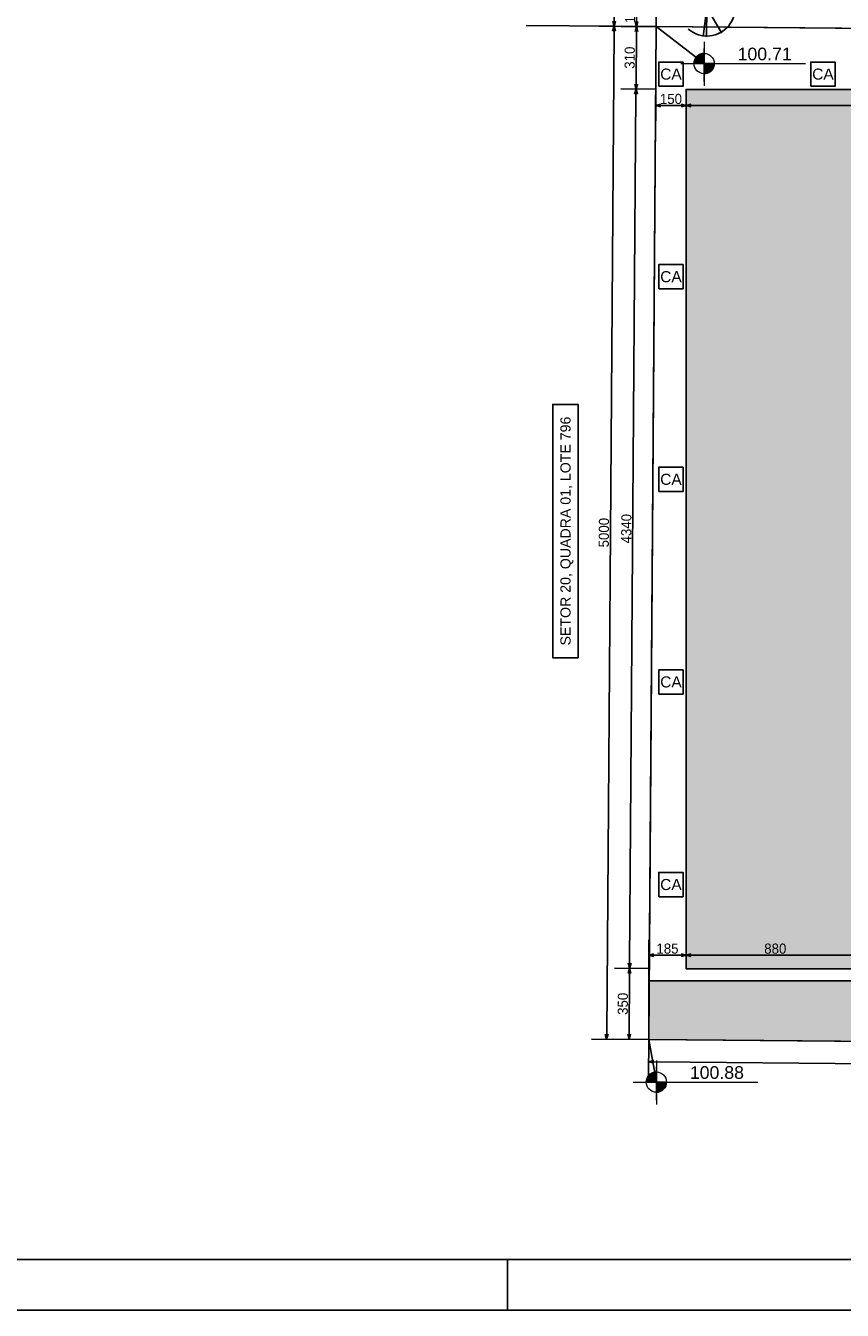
# Model space of a CAD drawing. Header units: millimetres. Extents: x -109 to 627, y -178 to 173.
# Tile 148 of 178: x 136 to 153, y 0 to 25. Entities that reach past the tile are written whole.
import ezdxf
from ezdxf.enums import TextEntityAlignment as Align

# ---------------------------------------------------------------- set-up
doc = ezdxf.new("R2010")
doc.units = ezdxf.units.MM
doc.linetypes.add('TRACEJADO_P', pattern=[0.1875, 0.125, -0.0625])
doc.layers.add('ARQ - COTA_NÍVEL', color=2, linetype='Continuous', lineweight=5)
doc.layers.add('arvore', color=74, linetype='Continuous')
doc.layers.add('BLOCOS', color=3, linetype='Continuous')
doc.styles.add('Arial_2', font='arial.ttf', dxfattribs={"height": 0.15})
doc.styles.add('GULIM', font='Gulim.ttf')
doc.styles.get("Standard").update_dxf_attribs({"font": 'arial.ttf'})
doc.dimstyles.new('GULIM-250', dxfattribs={"dimtxt": 0.2, "dimasz": 0.1, "dimexe": 0.3, "dimexo": 0, "dimgap": 0.025, "dimtad": 1, "dimdec": 0, "dimlfac": 250, "dimzin": 12, "dimdsep": 46, "dimtxsty": 'GULIM', "dimblk": 'OPEN30', "dimcen": 0, "dimclrd": 152, "dimclre": 152, "dimclrt": 152, "dimaunit": 1, "dimadec": 0, "dimazin": 0, "dimtfac": 1.875, "dimtdec": 0, "dimtmove": 2, "dimatfit": 3, "dimldrblk": 'OPEN30', "dimfxl": 0, "dimtolj": 1, "dimtzin": 12, "dimlwd": -1, "dimarcsym": 0})

# ---------------------------------------------------------------- blocks, each defined once
blk = doc.blocks.new('_Open30')
at = {"color": 0, "linetype": 'ByBlock', "lineweight": -2}
for p, q in [((-1, 0.27), (0, 0)), ((0, 0), (-1, -0.27)), ((0, 0), (-1, 0))]:
    blk.add_line(p, q, dxfattribs=at)
blk = doc.blocks.new('*D356')
at = {"color": 152, "lineweight": -2, "transparency": 16777216}
for p, q in [((148.802, 6.748), (148.112, 6.753)), ((148.791, 5.347), (148.102, 5.352))]:
    blk.add_line(p, q, dxfattribs=at)
at = {"color": 152, "transparency": 16777216}
blk.add_line((148.402, 5.449), (148.411, 6.651), dxfattribs=at)
at = {"layer": 'Defpoints', "color": 0, "transparency": 16777216}
for p in [(148.412, 6.751), (148.802, 6.748), (148.791, 5.347)]:
    blk.add_point(p, dxfattribs=at)
at = {"color": 152, "transparency": 16777216, "xscale": 0.1, "yscale": 0.1, "zscale": 0.1}
for p, rotation in [((148.412, 6.751), 89.58136189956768), ((148.402, 5.349), 269.5813618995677)]:
    blk.add_blockref('_Open30', p, dxfattribs=dict(at, rotation=rotation))
at = {"color": 152, "transparency": 16777216, "insert": (148.279, 6.051), "char_height": 0.2, "attachment_point": 5, "rotation": 89.5814, "style": 'GULIM'}
blk.add_mtext('\\A1;350', dxfattribs=at)
blk = doc.blocks.new('*D357')
at = {"color": 152, "lineweight": -2, "transparency": 16777216}
for p, q in [((148.928, 24.107), (148.239, 24.112)), ((148.802, 6.748), (148.112, 6.753))]:
    blk.add_line(p, q, dxfattribs=at)
at = {"color": 152, "transparency": 16777216}
blk.add_line((148.413, 6.851), (148.538, 24.01), dxfattribs=at)
at = {"layer": 'Defpoints', "color": 0, "transparency": 16777216}
for p in [(148.539, 24.11), (148.928, 24.107), (148.802, 6.748)]:
    blk.add_point(p, dxfattribs=at)
at = {"color": 152, "transparency": 16777216, "xscale": 0.1, "yscale": 0.1, "zscale": 0.1}
for p, rotation in [((148.539, 24.11), 89.58136189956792), ((148.412, 6.751), 269.5813618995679)]:
    blk.add_blockref('_Open30', p, dxfattribs=dict(at, rotation=rotation))
at = {"color": 152, "transparency": 16777216, "insert": (148.348, 15.431), "char_height": 0.2, "attachment_point": 5, "rotation": 89.5814, "style": 'GULIM'}
blk.add_mtext('\\A1;4340', dxfattribs=at)
blk = doc.blocks.new('*D358')
at = {"color": 152, "lineweight": -2, "transparency": 16777216}
for p, q in [((148.938, 25.346), (148.248, 25.351)), ((148.928, 24.107), (148.239, 24.112))]:
    blk.add_line(p, q, dxfattribs=at)
at = {"color": 152, "transparency": 16777216}
blk.add_line((148.539, 24.21), (148.547, 25.249), dxfattribs=at)
at = {"layer": 'Defpoints', "color": 0, "transparency": 16777216}
for p in [(148.548, 25.349), (148.938, 25.346), (148.928, 24.107)]:
    blk.add_point(p, dxfattribs=at)
at = {"color": 152, "transparency": 16777216, "xscale": 0.1, "yscale": 0.1, "zscale": 0.1}
for p, rotation in [((148.548, 25.349), 89.58136189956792), ((148.539, 24.11), 269.5813618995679)]:
    blk.add_blockref('_Open30', p, dxfattribs=dict(at, rotation=rotation))
at = {"color": 152, "transparency": 16777216, "insert": (148.415, 24.73), "char_height": 0.2, "attachment_point": 5, "rotation": 89.5814, "style": 'GULIM'}
blk.add_mtext('\\A1;310', dxfattribs=at)
blk = doc.blocks.new('*D359')
at = {"color": 152, "lineweight": -2, "transparency": 16777216}
for p, q in [((148.938, 25.346), (147.805, 25.354)), ((148.791, 5.347), (147.659, 5.355))]:
    blk.add_line(p, q, dxfattribs=at)
at = {"color": 152, "transparency": 16777216}
blk.add_line((147.96, 5.453), (148.105, 25.252), dxfattribs=at)
at = {"layer": 'Defpoints', "color": 0, "transparency": 16777216}
for p in [(148.105, 25.352), (148.938, 25.346), (148.791, 5.347)]:
    blk.add_point(p, dxfattribs=at)
at = {"color": 152, "transparency": 16777216, "xscale": 0.1, "yscale": 0.1, "zscale": 0.1}
for p, rotation in [((148.105, 25.352), 89.58136189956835), ((147.959, 5.353), 269.5813618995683)]:
    blk.add_blockref('_Open30', p, dxfattribs=dict(at, rotation=rotation))
at = {"color": 152, "transparency": 16777216, "insert": (147.905, 15.353), "char_height": 0.2, "attachment_point": 5, "rotation": 89.5814, "style": 'GULIM'}
blk.add_mtext('\\A1;5000', dxfattribs=at)
blk = doc.blocks.new('*D360')
at = {"color": 152, "lineweight": -2, "transparency": 16777216}
for p, q in [((148.928, 24.104), (148.928, 23.486)), ((149.528, 24.104), (149.528, 23.486))]:
    blk.add_line(p, q, dxfattribs=at)
at = {"color": 152, "transparency": 16777216}
blk.add_line((149.428, 23.786), (149.028, 23.786), dxfattribs=at)
at = {"layer": 'Defpoints', "color": 0, "transparency": 16777216}
for p in [(148.928, 24.104), (149.528, 24.104), (148.928, 23.786)]:
    blk.add_point(p, dxfattribs=at)
at = {"color": 152, "transparency": 16777216, "xscale": 0.1, "yscale": 0.1, "zscale": 0.1, "rotation": 180}
blk.add_blockref('_Open30', (148.928, 23.786), dxfattribs=at)
at = {"color": 152, "transparency": 16777216, "xscale": 0.1, "yscale": 0.1, "zscale": 0.1}
blk.add_blockref('_Open30', (149.528, 23.786), dxfattribs=at)
at = {"color": 152, "transparency": 16777216, "insert": (149.228, 23.914), "char_height": 0.2, "attachment_point": 5, "style": 'GULIM'}
blk.add_mtext('\\A1;150', dxfattribs=at)
blk = doc.blocks.new('*D361')
at = {"color": 152, "lineweight": -2, "transparency": 16777216}
for p, q in [((149.528, 24.104), (149.528, 23.486)), ((158.968, 24.104), (158.968, 23.486))]:
    blk.add_line(p, q, dxfattribs=at)
at = {"color": 152, "transparency": 16777216}
blk.add_line((149.628, 23.786), (158.868, 23.786), dxfattribs=at)
at = {"layer": 'Defpoints', "color": 0, "transparency": 16777216}
for p in [(149.528, 24.104), (158.968, 24.104), (158.968, 23.786)]:
    blk.add_point(p, dxfattribs=at)
at = {"color": 152, "transparency": 16777216, "xscale": 0.1, "yscale": 0.1, "zscale": 0.1, "rotation": 180}
blk.add_blockref('_Open30', (149.528, 23.786), dxfattribs=at)
at = {"color": 152, "transparency": 16777216, "xscale": 0.1, "yscale": 0.1, "zscale": 0.1}
blk.add_blockref('_Open30', (158.968, 23.786), dxfattribs=at)
at = {"color": 152, "transparency": 16777216, "insert": (154.248, 23.914), "char_height": 0.2, "attachment_point": 5, "style": 'GULIM'}
blk.add_mtext('\\A1;2360', dxfattribs=at)
blk = doc.blocks.new('*D362')
at = {"color": 152, "lineweight": -2, "transparency": 16777216}
for p, q in [((148.938, 25.346), (148.95, 26.74)), ((188.96, 24.996), (188.972, 26.39))]:
    blk.add_line(p, q, dxfattribs=at)
at = {"color": 152, "transparency": 16777216}
blk.add_line((149.047, 26.439), (188.87, 26.091), dxfattribs=at)
at = {"layer": 'Defpoints', "color": 0, "transparency": 16777216}
for p in [(188.97, 26.09), (148.938, 25.346), (188.96, 24.996)]:
    blk.add_point(p, dxfattribs=at)
at = {"color": 152, "transparency": 16777216, "xscale": 0.1, "yscale": 0.1, "zscale": 0.1}
for p, rotation in [((148.947, 26.44), 179.4993539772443), ((188.97, 26.09), 359.4993539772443)]:
    blk.add_blockref('_Open30', p, dxfattribs=dict(at, rotation=rotation))
at = {"color": 152, "transparency": 16777216, "insert": (168.96, 26.393), "char_height": 0.2, "attachment_point": 5, "rotation": 359.4994, "style": 'GULIM'}
blk.add_mtext('\\A1;10000', dxfattribs=at)
blk = doc.blocks.new('*D364')
at = {"color": 152, "lineweight": -2, "transparency": 16777216}
for p, q in [((148.791, 5.347), (148.785, 4.604)), ((188.672, 4.998), (188.665, 4.256))]:
    blk.add_line(p, q, dxfattribs=at)
at = {"color": 152, "transparency": 16777216}
blk.add_line((148.888, 4.903), (188.568, 4.557), dxfattribs=at)
at = {"layer": 'Defpoints', "color": 0, "transparency": 16777216}
for p in [(148.791, 5.347), (188.672, 4.998), (188.668, 4.556)]:
    blk.add_point(p, dxfattribs=at)
at = {"color": 152, "transparency": 16777216, "xscale": 0.1, "yscale": 0.1, "zscale": 0.1}
for p, rotation in [((148.788, 4.904), 179.4993537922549), ((188.668, 4.556), 359.4993537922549)]:
    blk.add_blockref('_Open30', p, dxfattribs=dict(at, rotation=rotation))
at = {"color": 152, "transparency": 16777216, "insert": (168.729, 4.858), "char_height": 0.2, "attachment_point": 5, "rotation": 359.4994, "style": 'GULIM'}
blk.add_mtext('\\A1;10000', dxfattribs=at)
blk = doc.blocks.new('*D366')
at = {"color": 152, "lineweight": -2, "transparency": 16777216}
for p, q in [((149.528, 6.744), (149.528, 7.312)), ((153.048, 6.744), (153.048, 7.312))]:
    blk.add_line(p, q, dxfattribs=at)
at = {"color": 152, "transparency": 16777216}
blk.add_line((152.948, 7.012), (149.628, 7.012), dxfattribs=at)
at = {"layer": 'Defpoints', "color": 0, "transparency": 16777216}
for p in [(149.528, 7.012), (149.528, 6.744), (153.048, 6.744)]:
    blk.add_point(p, dxfattribs=at)
at = {"color": 152, "transparency": 16777216, "xscale": 0.1, "yscale": 0.1, "zscale": 0.1, "rotation": 180}
blk.add_blockref('_Open30', (149.528, 7.012), dxfattribs=at)
at = {"color": 152, "transparency": 16777216, "xscale": 0.1, "yscale": 0.1, "zscale": 0.1}
blk.add_blockref('_Open30', (153.048, 7.012), dxfattribs=at)
at = {"color": 152, "transparency": 16777216, "insert": (151.288, 7.139), "char_height": 0.2, "attachment_point": 5, "style": 'GULIM'}
blk.add_mtext('\\A1;880', dxfattribs=at)
blk = doc.blocks.new('*D367')
at = {"color": 152, "lineweight": -2, "transparency": 16777216}
for p, q in [((148.789, 5.347), (148.789, 7.312)), ((149.528, 6.744), (149.528, 7.312))]:
    blk.add_line(p, q, dxfattribs=at)
at = {"color": 152, "transparency": 16777216}
blk.add_line((149.428, 7.012), (148.889, 7.012), dxfattribs=at)
at = {"layer": 'Defpoints', "color": 0, "transparency": 16777216}
for p in [(148.789, 7.012), (149.528, 6.744), (148.789, 5.347)]:
    blk.add_point(p, dxfattribs=at)
at = {"color": 152, "transparency": 16777216, "xscale": 0.1, "yscale": 0.1, "zscale": 0.1, "rotation": 180}
blk.add_blockref('_Open30', (148.789, 7.012), dxfattribs=at)
at = {"color": 152, "transparency": 16777216, "xscale": 0.1, "yscale": 0.1, "zscale": 0.1}
blk.add_blockref('_Open30', (149.528, 7.012), dxfattribs=at)
at = {"color": 152, "transparency": 16777216, "insert": (149.159, 7.14), "char_height": 0.2, "attachment_point": 5, "style": 'GULIM'}
blk.add_mtext('\\A1;185', dxfattribs=at)
blk = doc.blocks.new('A$C49980CD7')
at = {"layer": 'arvore', "linetype": 'TRACEJADO_P', "ltscale": 35}
for q in [(1.589, 3.865), (2.802, 3.692), (3.004, 3.663), (0.001, 2.654), (0.261, 3.115), (1.647, 0.029), (1.878, 0), (3.783, 2.394), (2.917, 0.26)]:
    blk.add_line((1.906, 1.961), q, dxfattribs=at)
blk.add_circle((1.906, 1.961), 1.906, dxfattribs=at)
blk = doc.blocks.new('Elevações de ponto - Cota de Nível 1-825078-NÍVEL 1')
at = {"layer": 'ARQ - COTA_NÍVEL'}
h = blk.add_hatch(color=256, dxfattribs=at)
edge = h.paths.add_edge_path(flags=0)
edge.add_line((0, 0.00228), (0, 0.00068))
edge.add_line((0, 0.00068), (-0.0016, 0.00068))
edge.add_arc((0, 0.00068), 0.0016, 90, 180, ccw=False)
h = blk.add_hatch(color=256, dxfattribs=at)
edge = h.paths.add_edge_path(flags=0)
edge.add_arc((0, 0.00068), 0.0016, 270, 360, ccw=False)
edge.add_line((0, -0.00092), (0, 0.00068))
edge.add_line((0, 0.00068), (0.0016, 0.00068))
for p, q in [((0, 0.00411), (0, -0.00284)), ((0, -0.00218), (0, 0.00308)), ((0, 0.00068), (0, 0.00228)), ((-0.00366, 0.00068), (0.016, 0.00068)), ((-0.0016, 0.00068), (0, 0.00068)), ((0.0016, 0.00068), (0, 0.00068)), ((0, 0.00068), (0, -0.00092))]:
    blk.add_line(p, q, dxfattribs=at)
blk.add_circle((0, 0.00068), 0.0016, dxfattribs=at)
for start, end in [(90, 180), (270, 360)]:
    blk.add_arc((0, 0.00068), 0.0016, start, end, dxfattribs=at)
blk = doc.blocks.new('*D967')
at = {"color": 152, "lineweight": -2, "transparency": 16777216}
for p, q in [((148.943, 25.924), (148.248, 25.924)), ((148.938, 25.346), (148.248, 25.346))]:
    blk.add_line(p, q, dxfattribs=at)
at = {"color": 152, "transparency": 16777216}
blk.add_line((148.548, 25.446), (148.548, 25.824), dxfattribs=at)
at = {"layer": 'Defpoints', "color": 0, "transparency": 16777216}
for p in [(148.548, 25.924), (148.943, 25.924), (148.938, 25.346)]:
    blk.add_point(p, dxfattribs=at)
at = {"color": 152, "transparency": 16777216, "xscale": 0.1, "yscale": 0.1, "zscale": 0.1}
for p, rotation in [((148.548, 25.924), 90), ((148.548, 25.346), 270)]:
    blk.add_blockref('_Open30', p, dxfattribs=dict(at, rotation=rotation))
at = {"color": 152, "transparency": 16777216, "insert": (148.42, 25.635), "char_height": 0.2, "attachment_point": 5, "rotation": 90, "style": 'GULIM'}
blk.add_mtext('\\A1;145', dxfattribs=at)
blk = doc.blocks.new('*D969')
at = {"color": 152, "lineweight": -2, "transparency": 16777216}
for p, q in [((148.966, 27.924), (147.824, 27.932)), ((148.938, 25.346), (147.805, 25.354))]:
    blk.add_line(p, q, dxfattribs=at)
at = {"color": 152, "transparency": 16777216}
blk.add_line((148.106, 25.452), (148.124, 27.83), dxfattribs=at)
at = {"layer": 'Defpoints', "color": 0, "transparency": 16777216}
for p in [(148.124, 27.93), (148.966, 27.924), (148.938, 25.346)]:
    blk.add_point(p, dxfattribs=at)
at = {"color": 152, "transparency": 16777216, "xscale": 0.1, "yscale": 0.1, "zscale": 0.1}
for p, rotation in [((148.124, 27.93), 89.58136189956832), ((148.105, 25.352), 269.5813618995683)]:
    blk.add_blockref('_Open30', p, dxfattribs=dict(at, rotation=rotation))
at = {"color": 152, "transparency": 16777216, "insert": (147.987, 26.642), "char_height": 0.2, "attachment_point": 5, "rotation": 89.5814, "style": 'GULIM'}
blk.add_mtext('\\A1;645', dxfattribs=at)

msp = doc.modelspace()

# ---------------------------------------------------------------- hatches: boundary and pattern name
h = msp.add_hatch()
h.set_pattern_fill('GRASS', color=81, scale=0.025)
edge = h.paths.add_edge_path()
edge.add_line((148.79138, 5.34655), (183.57326, 5.04262))
edge.add_line((183.57326, 5.04262), (183.6108, 9.33837))
edge.add_line((183.6108, 9.33837), (178.55179, 6.41651))
edge.add_line((178.55179, 6.41651), (171.91002, 17.9163))
edge.add_line((171.91002, 17.9163), (179.94602, 22.55754))
edge.add_line((179.94602, 22.55754), (186.58779, 11.05283))
edge.add_line((186.58779, 11.05283), (186.77268, 17.55019))
edge.add_line((186.77268, 17.55019), (183.01583, 17.52235))
edge.add_line((183.01583, 17.52235), (182.98608, 21.53526))
edge.add_line((182.98608, 21.53526), (186.82995, 21.52351))
edge.add_line((186.82995, 21.52351), (186.87065, 24.34769))
edge.add_line((186.87065, 24.34769), (185.86682, 24.02334))
edge.add_line((185.86682, 24.02334), (184.48947, 25.03538))
edge.add_line((184.48947, 25.03538), (168.1232, 25.17839))
edge.add_line((168.1232, 25.17839), (166.28153, 23.33672))
edge.add_line((166.28153, 23.33672), (166.28153, 23.04444))
edge.add_line((166.28153, 23.04444), (164.96686, 23.04444))
edge.add_line((164.96686, 23.04444), (164.96686, 20.68561))
edge.add_arc((164.57481, 17.09679), 3.61017, 32.654949, 83.765493, ccw=False)
edge.add_line((167.61434, 19.04476), (169.33644, 20.03902))
edge.add_line((169.33644, 20.03902), (172.72589, 14.16832))
edge.add_line((172.72589, 14.16832), (170.13648, 12.67332))
edge.add_line((170.13648, 12.67332), (168.45049, 15.59354))
edge.add_line((168.45049, 15.59354), (167.51544, 15.05369))
edge.add_line((167.51544, 15.05369), (167.98509, 14.24023))
edge.add_line((167.98509, 14.24023), (166.22656, 11.19437))
edge.add_line((166.22656, 11.19437), (165.288, 11.19437))
edge.add_line((165.288, 11.19437), (165.288, 10.11437))
edge.add_line((165.288, 10.11437), (176.168, 10.11437))
edge.add_line((176.168, 10.11437), (176.168, 6.50437))
edge.add_line((176.168, 6.50437), (148.79984, 6.50437))
edge.add_line((148.79984, 6.50437), (148.79138, 5.34655))
at = {"true_color": 0xf27172}
h = msp.add_hatch(color=11, dxfattribs=at)
h.dxf.hatch_style = 1
h.paths.add_polyline_path([(158.968, 24.10437), (149.528, 24.10437), (149.528, 6.74437), (153.048, 6.74437), (153.048, 9.87437), (153.048, 20.58437), (158.968, 20.58437)])
h.paths.add_polyline_path([(152.82008, 21.74211), (154.18018, 21.74211), (154.18018, 22.04846), (152.82008, 22.04846)], flags=24)
h.paths.add_polyline_path([(152.60948, 22.06384), (154.39079, 22.06384), (154.39079, 22.51568), (152.60948, 22.51568)], flags=24)

# ---------------------------------------------------------------- linework, layer by layer
at = {"linetype": 'Continuous'}
for p, q in [((148.93751, 25.34604), (148.79138, 5.34655)), ((188.96022, 24.99631), (148.93751, 25.34604)), ((148.79138, 5.34655), (188.67198, 4.99807))]:
    msp.add_line(p, q, dxfattribs=at)
at = {"color": 1}
for p, q in [((148.93751, 25.34604), (149.88272, 24.61394)), ((148.79138, 5.34655), (148.94052, 4.50547)), ((146, 1), (146, 0))]:
    msp.add_line(p, q, dxfattribs=at)
at = {"color": 2}
for points in [[(125, 0), (243.9, 0), (243.9, 89.1), (125, 89.1)], [(147.39613, 12.88434), (147.39613, 17.88434), (146.89613, 17.88434), (146.89613, 12.88434)]]:
    msp.add_lwpolyline(points, close=True, dxfattribs=at)
at = {"color": 6}
msp.add_lwpolyline([(127.5, 1), (242.9, 1), (242.9, 88.1), (127.5, 88.1)], close=True, dxfattribs=at)
at = {"color": 1}
msp.add_lwpolyline([(184.48947, 25.03538), (168.1232, 25.17839), (166.28153, 23.33672), (166.28153, 23.04444), (164.96686, 23.04444), (164.96686, 20.68561, -0.22678399), (167.61434, 19.04476), (169.33644, 20.03902), (172.72589, 14.16832), (170.13648, 12.67332), (168.45049, 15.59354), (167.51544, 15.05369), (167.98509, 14.24023), (166.22656, 11.19437), (165.288, 11.19437), (165.288, 10.11437), (176.168, 10.11437), (176.168, 6.50437), (148.79984, 6.50437), (148.79138, 5.34655), (183.57326, 5.04262)], format="xyb", dxfattribs=at)
at = {"color": 2}
msp.add_lwpolyline([(159.208, 25.25629), (148.93751, 25.34604), (148.79984, 6.50437), (176.168, 6.50437)], dxfattribs=at)
at = {"color": 1}
for points in [[(148.988, 24.16437), (149.468, 24.16437), (149.468, 24.64437), (148.988, 24.64437)], [(151.988, 24.16437), (152.468, 24.16437), (152.468, 24.64437), (151.988, 24.64437)], [(148.988, 20.16437), (149.468, 20.16437), (149.468, 20.64437), (148.988, 20.64437)], [(148.988, 16.16437), (149.468, 16.16437), (149.468, 16.64437), (148.988, 16.64437)], [(148.988, 12.16437), (149.468, 12.16437), (149.468, 12.64437), (148.988, 12.64437)], [(148.988, 8.16437), (149.468, 8.16437), (149.468, 8.64437), (148.988, 8.64437)]]:
    msp.add_lwpolyline(points, close=True, dxfattribs=at)
at = {"color": 5}
msp.add_lwpolyline([(153.048, 6.74437), (153.048, 20.58437), (158.968, 20.58437), (158.968, 24.10437), (149.528, 24.10437), (149.528, 6.74437)], close=True, dxfattribs=at)
at = {"layer": 'BLOCOS'}
msp.add_line((146.37287, 25.36845), (148.93751, 25.34604), dxfattribs=at)

# ---------------------------------------------------------------- block references
at = {"linetype": 'Continuous', "xscale": 0.2921674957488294, "yscale": 0.2921674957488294, "zscale": 0.2921674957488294}
msp.add_blockref('A$C49980CD7', (149.38118, 25.14076), dxfattribs=at)
at = {"layer": 'ARQ - COTA_NÍVEL', "xscale": 124.9999999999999, "yscale": 124.9999999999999, "zscale": 124.9999999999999}
for p in [(149.88272, 24.5292), (148.94052, 4.42072)]:
    msp.add_blockref('Elevações de ponto - Cota de Nível 1-825078-NÍVEL 1', p, dxfattribs=at)

# ---------------------------------------------------------------- texts
at = {"color": 2}
msp.add_text('SETOR 20, QUADRA 01, LOTE 796', height=0.2, rotation=90, dxfattribs=at).set_placement((147.14613, 15.38434), align=Align.MIDDLE_CENTER)
at = {"color": 1, "char_height": 0.21875, "width": 8.8645436, "attachment_point": 5}
for insert in [(149.228, 24.40437), (152.228, 24.40437), (149.228, 20.40437), (149.228, 16.40437), (149.228, 12.40437), (149.228, 8.40437)]:
    msp.add_mtext('CA', dxfattribs=dict(at, insert=insert))
at = {"layer": 'ARQ - COTA_NÍVEL', "char_height": 0.25, "width": 0.8141331, "attachment_point": 1, "line_spacing_factor": 0.941778, "style": 'Arial_2'}
for s, insert in [('100.71', (150.54349, 24.92802)), ('100.88', (149.6013, 4.81955))]:
    msp.add_mtext(s, dxfattribs=dict(at, insert=insert))

# ---------------------------------------------------------------- dimensions: what is measured, and where the dimension line sits
for base, p1, p2, angle, picture, middle in [((148.12433, 27.9303), (148.93751, 25.34604), (148.96585, 27.92415), 269.581362, '*D969', (147.98725, 26.64214)), ((148.5477, 25.92423), (148.93751, 25.34604), (148.94257, 25.92423), 90, '*D967', (148.4199, 25.63513)), ((148.5477, 25.34889), (148.92846, 24.10739), (148.93751, 25.34604), 269.581362, '*D358', (148.41538, 24.7305)), ((148.53865, 24.11024), (148.80162, 6.74774), (148.92846, 24.10739), 269.581362, '*D357', (148.34757, 15.43135))]:
    dim = msp.add_linear_dim(base=base, p1=p1, p2=p2, angle=angle, dimstyle='GULIM-250')
    dim.commit()
    dim.dimension.update_dxf_attribs({"geometry": picture, "text_midpoint": middle})
for p1, p2, distance, picture, middle in [((148.93751, 25.34604), (188.96022, 24.99631), 1.09383, '*D362', (168.95954, 26.39276)), ((148.79138, 5.34655), (188.67198, 4.99807), -0.44243, '*D364', (168.72893, 4.85769))]:
    dim = msp.add_aligned_dim(p1=p1, p2=p2, distance=distance, text='10000', dimstyle='GULIM-250')
    dim.commit()
    dim.dimension.update_dxf_attribs({"geometry": picture, "text_midpoint": middle})
for p2, distance, picture, middle in [((148.93751, 25.34604), 0.83205, '*D359', (147.9049, 15.35331)), ((148.80162, 6.74774), 0.38982, '*D356', (148.27916, 6.05093))]:
    dim = msp.add_aligned_dim(p1=(148.79138, 5.34655), p2=p2, distance=distance, dimstyle='GULIM-250')
    dim.commit()
    dim.dimension.update_dxf_attribs({"geometry": picture, "text_midpoint": middle})
for base, p1, p2, picture, middle in [((148.92844, 23.78618), (149.528, 24.10437), (148.92844, 24.10437), '*D360', (149.22822, 23.91397)), ((158.968, 23.78618), (149.528, 24.10437), (158.968, 24.10437), '*D361', (154.248, 23.91371)), ((148.78938, 7.0119), (149.528, 6.74437), (148.78938, 5.34657), '*D367', (149.15869, 7.1397)), ((149.528, 7.0119), (153.048, 6.74437), (149.528, 6.74437), '*D366', (151.288, 7.13943))]:
    dim = msp.add_linear_dim(base=base, p1=p1, p2=p2, dimstyle='GULIM-250')
    dim.commit()
    dim.dimension.update_dxf_attribs({"geometry": picture, "text_midpoint": middle})

doc.saveas('drawing.dxf')
